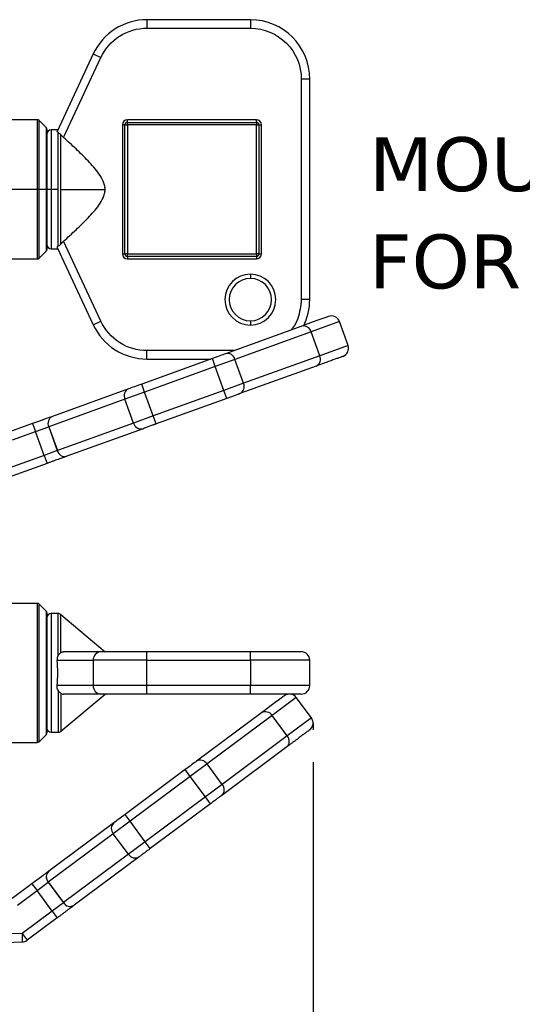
# Model space of a CAD drawing. Header units: millimetres. Extents: x 25 to 1092, y 25 to 838.
# Tile 45 of 60: x 618 to 697, y 315 to 470. Entities that reach past the tile are written whole.
import ezdxf

# ---------------------------------------------------------------- set-up
doc = ezdxf.new("R2010")
doc.units = ezdxf.units.MM
doc.header["$LTSCALE"] = 4
doc.linetypes.add('SLD-Solid', pattern=[0])
doc.layers.add('DIMENSIONS', color=140, linetype='SLD-Solid', lineweight=25)
doc.layers.add('TEXT', color=140, linetype='SLD-Solid', lineweight=25)
doc.styles.add('SLDTEXTSTYLE0', font='VERDANA.TTF')
doc.dimstyles.new('SLDDIMSTYLE4', dxfattribs={"dimtxt": 8.632031, "dimasz": 13.208, "dimexe": 0, "dimexo": 0.0625, "dimgap": 2.158008, "dimtad": 0, "dimtih": 1, "dimtoh": 1, "dimlfac": 0.75, "dimrnd": 1e-09, "dimzin": 12, "dimdsep": 46, "dimtxsty": 'SLDTEXTSTYLE0', "dimsah": 1, "dimcen": 0.09, "dimadec": 0, "dimazin": 3, "dimtfac": 1, "dimtofl": 0, "dimtmove": 0, "dimatfit": 3, "dimfxl": 0, "dimfrac": 2, "dimtolj": 1, "dimtzin": 12, "dimarcsym": 0})

# ---------------------------------------------------------------- blocks, each defined once
blk = doc.blocks.new('SW_NOTE_0_7')
at = {"layer": 'TEXT', "color": 0, "char_height": 8.4667, "attachment_point": 1, "style": 'SLDTEXTSTYLE0'}
for s, insert in [('MOUNTING HOLES', (-108.26, 9.68)), ('FOR M6 SCREWS', (-108.26, -5.61))]:
    blk.add_mtext(s, dxfattribs=dict(at, insert=insert))
blk = doc.blocks.new('SW_NOTE_0_8')
at = {"layer": 'TEXT', "color": 0, "char_height": 8.4667, "attachment_point": 1, "style": 'SLDTEXTSTYLE0'}
for s, insert in [('MOUNTING HOLES', (-108.26, 9.68)), ('FOR M6 SCREWS', (-108.26, -5.61))]:
    blk.add_mtext(s, dxfattribs=dict(at, insert=insert))
blk = doc.blocks.new('_D_17')
at = {"layer": 'DIMENSIONS'}
for p, q in [((663.75, 353.25), (663.75, 286.94)), ((516.56, 333.5), (516.56, 286.94)), ((516.56, 299.64), (561.86, 299.64)), ((573.56, 299.64), (570.66, 299.64)), ((570.66, 299.64), (570.66, 285.92)), ((599.21, 299.64), (602.11, 299.64)), ((602.11, 299.64), (602.11, 285.92)), ((663.75, 299.64), (610.9, 299.64)), ((570.66, 285.92), (573.56, 285.92)), ((602.11, 285.92), (599.21, 285.92))]:
    blk.add_line(p, q, dxfattribs=at)
for points in [[(516.56, 299.64), (529.77, 297.61), (529.77, 301.68)], [(663.75, 299.64), (650.55, 301.68), (650.55, 297.61)]]:
    blk.add_solid(points, dxfattribs=at)
at = {"layer": 'DIMENSIONS', "char_height": 8.467, "attachment_point": 1, "style": 'SLDTEXTSTYLE0'}
for s, insert in [('110.4', (569.97, 312.33)), ('4.35', (573.56, 296.68))]:
    blk.add_mtext(s, dxfattribs=dict(at, insert=insert))

msp = doc.modelspace()

# ---------------------------------------------------------------- linework, layer by layer
for p, q in [((653.895, 469.915), (637.634, 469.915)), ((637.634, 469.915), (637.634, 468.582)), ((653.895, 469.915), (653.895, 468.582)), ((637.634, 468.582), (653.895, 468.582)), ((629.175, 464.526), (623.504, 452.365)), ((629.175, 464.526), (630.383, 463.963)), ((624.524, 451.399), (630.383, 463.963)), ((661.895, 460.582), (661.895, 425.915)), ((663.228, 460.582), (661.895, 460.582)), ((663.228, 425.915), (663.228, 460.582)), ((620.396, 454.182), (615.762, 454.182)), ((620.396, 443.249), (620.396, 454.182)), ((621.778, 452.966), (620.679, 454.065)), ((620.679, 443.249), (620.679, 454.065)), ((654.828, 454.182), (634.562, 454.182)), ((634.562, 453.782), (634.562, 454.182)), ((634.562, 453.782), (654.828, 453.782)), ((634.562, 453.382), (634.562, 453.782)), ((654.828, 453.782), (654.828, 454.182)), ((654.828, 453.782), (654.828, 453.382)), ((621.778, 452.966), (621.778, 443.249)), ((623.605, 452.582), (622.562, 452.582)), ((622.562, 452.582), (622.562, 443.249)), ((623.652, 443.249), (623.652, 452.175)), ((633.762, 453.382), (633.762, 433.115)), ((634.162, 453.382), (633.762, 453.382)), ((634.162, 433.115), (634.162, 453.382)), ((634.162, 453.382), (634.562, 453.382)), ((654.828, 453.382), (634.562, 453.382)), ((634.562, 453.382), (634.562, 433.115)), ((654.828, 453.382), (655.228, 453.382)), ((654.828, 433.115), (654.828, 453.382)), ((655.228, 453.382), (655.228, 433.115)), ((655.228, 453.382), (655.628, 453.382)), ((655.628, 433.115), (655.628, 453.382)), ((624.081, 443.249), (624.081, 451.852)), ((620.396, 443.249), (615.762, 443.249)), ((620.679, 443.249), (620.396, 443.249)), ((620.396, 432.315), (620.396, 443.249)), ((621.778, 443.249), (620.679, 443.249)), ((620.679, 432.432), (620.679, 443.249)), ((621.895, 443.249), (621.778, 443.249)), ((621.778, 443.249), (621.778, 433.531)), ((622.562, 443.249), (621.895, 443.249)), ((623.652, 443.249), (622.562, 443.249)), ((622.562, 443.249), (622.562, 433.915)), ((623.652, 434.322), (623.652, 443.249)), ((624.081, 434.645), (624.081, 443.249)), ((624.081, 443.249), (631.046, 443.249)), ((630.383, 422.534), (624.524, 435.099)), ((620.679, 432.432), (621.778, 433.531)), ((622.562, 433.915), (623.605, 433.915)), ((623.504, 434.132), (629.175, 421.971)), ((615.762, 432.315), (620.396, 432.315)), ((633.762, 433.115), (634.162, 433.115)), ((634.562, 433.115), (634.162, 433.115)), ((634.562, 432.715), (634.562, 433.115)), ((634.562, 433.115), (654.828, 433.115)), ((654.828, 432.715), (634.562, 432.715)), ((634.562, 432.715), (634.562, 432.315)), ((634.562, 432.315), (654.828, 432.315)), ((654.828, 433.115), (654.828, 432.715)), ((655.228, 433.115), (654.828, 433.115)), ((654.828, 432.715), (654.828, 432.315)), ((655.228, 433.115), (655.628, 433.115)), ((653.895, 429.915), (653.895, 429.249)), ((663.228, 425.915), (661.895, 425.915)), ((629.175, 421.971), (630.383, 422.534)), ((653.895, 422.582), (653.895, 421.915)), ((667.893, 422.471), (663.447, 420.864)), ((669.253, 418.71), (667.893, 422.471)), ((661.962, 421.745), (649.975, 417.412)), ((663.447, 420.864), (651.46, 416.531)), ((664.807, 417.103), (663.447, 420.864)), ((637.634, 416.582), (637.634, 417.915)), ((651.366, 417.915), (637.634, 417.915)), ((669.253, 418.71), (664.807, 417.103)), ((647.911, 416.666), (636.811, 412.654)), ((637.634, 416.582), (647.678, 416.582)), ((648.365, 415.413), (647.911, 416.666)), ((651.46, 416.531), (648.365, 415.413)), ((652.819, 412.769), (651.46, 416.531)), ((664.807, 417.103), (652.819, 412.769)), ((648.365, 415.413), (637.264, 411.4)), ((649.725, 411.651), (648.365, 415.413)), ((664.229, 415.476), (652.241, 411.143)), ((634.748, 411.908), (622.76, 407.575)), ((637.264, 411.4), (636.811, 412.654)), ((649.725, 411.651), (638.624, 407.638)), ((652.819, 412.769), (649.725, 411.651)), ((650.178, 410.397), (649.725, 411.651)), ((634.169, 410.281), (622.182, 405.948)), ((637.264, 411.4), (634.169, 410.281)), ((635.529, 406.519), (634.169, 410.281)), ((638.624, 407.638), (637.264, 411.4)), ((650.178, 410.397), (639.077, 406.384)), ((638.624, 407.638), (635.529, 406.519)), ((639.077, 406.384), (638.624, 407.638)), ((619.66, 406.454), (616.029, 405.142)), ((619.66, 406.454), (620.114, 405.2)), ((620.114, 405.2), (622.177, 405.946)), ((622.177, 405.946), (622.182, 405.948)), ((622.177, 405.946), (623.537, 402.185)), ((622.182, 405.948), (623.541, 402.186)), ((635.529, 406.519), (623.541, 402.186)), ((637.014, 405.638), (625.026, 401.305)), ((616.482, 403.888), (620.114, 405.2)), ((621.473, 401.439), (620.114, 405.2)), ((621.473, 401.439), (615.906, 399.426)), ((623.537, 402.185), (621.473, 401.439)), ((621.473, 401.439), (621.927, 400.185)), ((623.541, 402.186), (623.537, 402.185)), ((621.927, 400.185), (616.359, 398.172)), ((620.396, 378.182), (615.762, 378.182)), ((620.396, 356.315), (620.396, 378.182)), ((620.679, 356.432), (620.679, 378.065)), ((621.778, 376.966), (620.679, 378.065)), ((621.778, 376.966), (621.778, 357.531)), ((622.562, 376.582), (622.562, 357.915)), ((623.652, 376.582), (622.562, 376.582)), ((623.652, 369.975), (623.652, 376.582)), ((624.081, 370.443), (624.081, 376.426)), ((624.081, 376.426), (631.046, 370.582)), ((630.383, 370.582), (624.524, 370.582)), ((637.634, 369.249), (637.634, 370.582)), ((653.895, 370.582), (637.634, 370.582)), ((653.895, 369.249), (653.895, 370.582)), ((623.504, 369.249), (629.175, 369.249)), ((637.634, 369.249), (629.175, 369.249)), ((629.175, 369.249), (629.175, 365.249)), ((637.634, 369.249), (653.895, 369.249)), ((637.634, 365.249), (637.634, 369.249)), ((663.228, 369.249), (653.895, 369.249)), ((653.895, 369.249), (653.895, 365.249)), ((663.228, 365.249), (663.228, 369.249)), ((629.175, 365.249), (623.504, 365.249)), ((637.634, 365.249), (629.175, 365.249)), ((637.634, 363.915), (637.634, 365.249)), ((653.895, 365.249), (637.634, 365.249)), ((653.895, 363.915), (653.895, 365.249)), ((663.228, 365.249), (653.895, 365.249)), ((623.652, 364.522), (623.652, 357.915)), ((624.081, 364.055), (624.081, 358.071)), ((624.081, 358.071), (631.046, 363.915)), ((630.383, 363.915), (624.524, 363.915)), ((653.895, 363.915), (637.634, 363.915)), ((661.101, 363.376), (657.309, 360.553)), ((663.49, 360.168), (661.101, 363.376)), ((655.633, 360.968), (645.409, 353.356)), ((657.309, 360.553), (647.085, 352.942)), ((659.698, 357.345), (657.309, 360.553)), ((663.49, 360.168), (659.698, 357.345)), ((620.679, 356.432), (621.778, 357.531)), ((622.562, 357.915), (623.652, 357.915)), ((615.762, 356.315), (620.396, 356.315)), ((659.698, 357.345), (649.473, 349.733)), ((659.614, 355.62), (649.389, 348.009)), ((647.085, 352.942), (644.445, 350.977)), ((649.473, 349.733), (647.085, 352.942)), ((643.649, 352.046), (634.181, 344.998)), ((644.445, 350.977), (643.649, 352.046)), ((644.445, 350.977), (634.977, 343.928)), ((646.833, 347.768), (644.445, 350.977)), ((649.473, 349.733), (646.833, 347.768)), ((646.833, 347.768), (637.365, 340.72)), ((647.63, 346.699), (638.161, 339.65)), ((647.63, 346.699), (646.833, 347.768)), ((632.421, 343.688), (622.196, 336.076)), ((634.977, 343.928), (632.337, 341.963)), ((634.977, 343.928), (634.181, 344.998)), ((637.365, 340.72), (634.977, 343.928)), ((632.337, 341.963), (622.112, 334.352)), ((634.726, 338.755), (632.337, 341.963)), ((637.365, 340.72), (634.726, 338.755)), ((638.161, 339.65), (637.365, 340.72)), ((634.726, 338.755), (624.501, 331.143)), ((636.402, 338.34), (626.177, 330.729)), ((620.348, 333.039), (622.109, 334.349)), ((622.109, 334.349), (622.112, 334.352)), ((622.109, 334.349), (624.497, 331.14)), ((622.112, 334.352), (624.501, 331.143)), ((619.552, 334.108), (616.455, 331.802)), ((617.251, 330.733), (620.348, 333.039)), ((619.552, 334.108), (620.348, 333.039)), ((622.737, 329.83), (620.348, 333.039)), ((622.737, 329.83), (617.988, 326.295)), ((624.497, 331.14), (622.737, 329.83)), ((622.737, 329.83), (623.533, 328.761)), ((624.501, 331.143), (624.497, 331.14)), ((623.533, 328.761), (618.784, 325.225)), ((617.988, 326.295), (611.017, 326.092)), ((617.988, 326.295), (618.784, 325.225)), ((617.988, 326.295), (618.027, 324.962)), ((611.476, 324.772), (618.027, 324.962))]:
    msp.add_line(p, q)
for centre, radius, start, end in [((637.634, 460.582), 9.333, 90, 155), ((653.895, 460.582), 9.333, 0, 90), ((620.396, 453.782), 0.4, 45, 90), ((634.562, 453.382), 0.4, 90, 180), ((654.828, 453.382), 0.4, 0, 90), ((621.495, 452.683), 0.4, 0, 45), ((622.562, 451.915), 0.667, 90, 180), ((621.495, 433.814), 0.4, 315, 0), ((622.562, 434.582), 0.667, 180, 270), ((620.396, 432.715), 0.4, 270, 315), ((634.562, 433.115), 0.4, 180, 270), ((654.828, 433.115), 0.4, 270, 0), ((653.895, 425.915), 3.333, 90, 270), ((653.895, 425.915), 3.333, 270, 90), ((653.895, 425.915), 9.333, 333.49406, 0), ((666.639, 422.018), 1.333, 19.87355, 109.87355), ((637.634, 425.915), 9.333, 205, 270), ((662.256, 420.548), 1.233, 14.86048, 103.77658), ((667.999, 418.256), 1.333, 289.87355, 19.87355), ((650.268, 416.215), 1.233, 14.86048, 103.77658), ((663.689, 416.584), 1.233, 295.97052, 24.88661), ((635.287, 410.8), 1.233, 115.97052, 204.88661), ((651.701, 412.251), 1.233, 295.97052, 24.88661), ((623.295, 406.465), 1.233, 115.96324, 204.88172), ((623.3, 406.467), 1.233, 115.97052, 204.88661), ((636.72, 406.836), 1.233, 194.86048, 283.77658), ((624.728, 402.501), 1.233, 194.86537, 283.78385), ((624.733, 402.502), 1.233, 194.86048, 283.77658), ((620.396, 377.782), 0.4, 45, 90), ((621.495, 376.683), 0.4, 0, 45), ((622.562, 375.915), 0.667, 90, 180), ((623.652, 375.915), 0.667, 50, 90), ((630.449, 369.308), 1.275, 92.95214, 182.67534), ((661.895, 369.249), 1.333, 0, 90), ((630.449, 365.189), 1.275, 177.32466, 267.04786), ((661.895, 365.249), 1.333, 270, 0), ((660.032, 362.58), 1.333, 36.66508, 126.66508), ((656.26, 359.907), 1.233, 31.65201, 120.56811), ((662.42, 359.371), 1.333, 306.66508, 36.66508), ((621.495, 357.814), 0.4, 315, 360), ((622.562, 358.582), 0.667, 180, 270), ((623.652, 358.582), 0.667, 270, 310), ((620.396, 356.715), 0.4, 270, 315), ((658.777, 356.525), 1.233, 312.76204, 41.67814), ((646.035, 352.295), 1.233, 31.65201, 120.56811), ((648.553, 348.914), 1.233, 312.76204, 41.67814), ((633.258, 342.783), 1.233, 132.76204, 221.67814), ((635.775, 339.402), 1.233, 211.65201, 300.56811), ((623.029, 335.169), 1.233, 132.75477, 221.67325), ((623.033, 335.171), 1.233, 132.76204, 221.67814), ((625.546, 331.787), 1.233, 211.6569, 300.57538), ((625.55, 331.79), 1.233, 211.65201, 300.56811), ((617.988, 326.295), 1.333, 271.66508, 306.66508)]:
    msp.add_arc(centre, radius, start, end)
msp.add_ellipse((619.253, 367.249), major_axis=(0, 9.333), ratio=0.4663077, start_param=4.4964285, end_param=4.9283495)
for points, knots in [([(630.383, 463.963), (631.027, 465.343), (632.051, 466.511), (634.619, 468.147), (636.111, 468.582), (637.634, 468.582)], [0, 0, 0, 0, 0.5, 0.5, 1, 1, 1, 1]), ([(653.895, 468.582), (656.017, 468.582), (658.052, 467.739), (661.052, 464.739), (661.895, 462.704), (661.895, 460.582)], [0, 0, 0, 0, 0.5, 0.5, 1, 1, 1, 1]), ([(621.895, 452.683), (621.895, 452.682), (621.895, 452.679), (621.895, 452.66), (621.895, 452.628), (621.895, 452.584), (621.895, 452.496), (621.895, 452.33), (621.895, 452.03), (621.895, 451.64), (621.895, 450.992), (621.895, 449.967), (621.895, 448.705), (621.895, 447.596), (621.895, 446.739), (621.895, 445.86), (621.895, 445.078), (621.895, 444.397), (621.895, 443.824), (621.895, 443.441), (621.895, 443.249)], [0, 0, 0, 0, 0.023329, 0.0466187, 0.0699004, 0.0932054, 0.116565, 0.178305, 0.2400922, 0.3044063, 0.3687679, 0.5000057, 0.6312436, 0.6955577, 0.7599193, 0.8216592, 0.8834464, 0.9223112, 0.961114, 1, 1, 1, 1]), ([(623.652, 452.175), (623.711, 452.144), (623.78, 452.106), (623.929, 452.002), (624.008, 451.936), (624.081, 451.852)], [0, 0, 0, 0, 0.5, 0.5, 1, 1, 1, 1]), ([(631.046, 443.249), (631.046, 443.475), (631.018, 443.696), (630.917, 444.13), (630.843, 444.344), (630.577, 444.958), (630.343, 445.337), (629.827, 446.068), (629.547, 446.414), (628.968, 447.084), (628.668, 447.41), (627.751, 448.369), (627.117, 448.986), (625.833, 450.204), (625.181, 450.803), (624.524, 451.399)], [0, 0, 0, 0, 0.0625, 0.0625, 0.125, 0.125, 0.25, 0.25, 0.375, 0.375, 0.5, 0.5, 0.75, 0.75, 1, 1, 1, 1]), ([(621.895, 443.249), (621.895, 443.133), (621.895, 442.903), (621.895, 442.558), (621.895, 442.215), (621.895, 441.872), (621.895, 441.345), (621.895, 440.638), (621.895, 439.759), (621.895, 438.901), (621.895, 437.792), (621.895, 436.53), (621.895, 435.505), (621.895, 434.857), (621.895, 434.467), (621.895, 434.167), (621.895, 433.983), (621.895, 433.879), (621.895, 433.824), (621.895, 433.818), (621.895, 433.814)], [0, 0, 0, 0, 0.0233366, 0.0466302, 0.0699119, 0.093213, 0.1165649, 0.1783049, 0.2400921, 0.3044063, 0.3687678, 0.5000057, 0.6312436, 0.6955578, 0.7599193, 0.8216593, 0.8834465, 0.9223006, 0.9611034, 1, 1, 1, 1]), ([(624.524, 435.099), (625.181, 435.694), (625.833, 436.293), (627.118, 437.512), (627.754, 438.131), (628.671, 439.09), (628.97, 439.415), (629.546, 440.082), (629.823, 440.424), (630.332, 441.143), (630.567, 441.52), (630.839, 442.144), (630.914, 442.356), (631.017, 442.794), (631.046, 443.021), (631.046, 443.249)], [0, 0, 0, 0, 0.25, 0.25, 0.5, 0.5, 0.625, 0.625, 0.75, 0.75, 0.875, 0.875, 0.9375, 0.9375, 1, 1, 1, 1]), ([(623.652, 434.322), (623.711, 434.353), (623.78, 434.391), (623.929, 434.495), (624.008, 434.561), (624.081, 434.645)], [0, 0, 0, 0, 0.5, 0.5, 1, 1, 1, 1]), ([(653.895, 429.915), (651.687, 429.915), (649.895, 428.123), (649.895, 423.708), (651.687, 421.915), (653.895, 421.915)], [0, 0, 0, 0, 0.5, 0.5, 1, 1, 1, 1]), ([(653.895, 421.915), (656.103, 421.915), (657.895, 423.708), (657.895, 428.123), (656.103, 429.915), (653.895, 429.915)], [0, 0, 0, 0, 0.5, 0.5, 1, 1, 1, 1]), ([(661.895, 425.915), (661.78, 424.915), (661.604, 423.378), (660.834, 421.808), (660.373, 421.264), (660.26, 421.13)], [0, 0, 0, 0, 0.58362687, 0.89780344, 1, 1, 1, 1]), ([(637.634, 417.915), (636.111, 417.915), (634.619, 418.35), (632.051, 419.986), (631.027, 421.154), (630.383, 422.534)], [0, 0, 0, 0, 0.5, 0.5, 1, 1, 1, 1]), ([(668.452, 417.002), (668.451, 417.002), (668.449, 417.001), (668.43, 416.995), (668.401, 416.984), (668.36, 416.969), (668.307, 416.95), (668.242, 416.927), (668.104, 416.877), (667.834, 416.779), (667.347, 416.603), (666.734, 416.381), (666.127, 416.162), (665.588, 415.967), (665.163, 415.814), (664.713, 415.651), (664.39, 415.534), (664.229, 415.476)], [0, 0, 0, 0, 0.03680752, 0.07357337, 0.11031574, 0.14705284, 0.1838029, 0.22058414, 0.2574147, 0.38453023, 0.51169232, 0.63583856, 0.76003028, 0.82005386, 0.88000395, 0.93995963, 1, 1, 1, 1]), ([(652.241, 411.143), (652.212, 411.132), (652.154, 411.111), (652.058, 411.077), (651.956, 411.04), (651.81, 410.987), (651.609, 410.914), (651.346, 410.819), (651.065, 410.717), (650.773, 410.612), (650.476, 410.505), (650.277, 410.433), (650.178, 410.397)], [0, 0, 0, 0, 0.061656, 0.1231264, 0.1846299, 0.2463852, 0.3730858, 0.5000535, 0.6267542, 0.7537219, 0.8767948, 1, 1, 1, 1]), ([(639.077, 406.384), (639.027, 406.366), (638.928, 406.33), (638.779, 406.277), (638.632, 406.223), (638.434, 406.152), (638.19, 406.064), (637.91, 405.962), (637.646, 405.867), (637.407, 405.78), (637.192, 405.703), (637.073, 405.66), (637.014, 405.638)], [0, 0, 0, 0, 0.061656, 0.12312638, 0.18462994, 0.24638515, 0.37308584, 0.50005352, 0.62675422, 0.75372191, 0.8767948, 1, 1, 1, 1]), ([(625.022, 401.304), (624.979, 401.288), (624.892, 401.257), (624.748, 401.205), (624.595, 401.149), (624.375, 401.07), (624.074, 400.961), (623.679, 400.818), (623.258, 400.666), (622.82, 400.508), (622.374, 400.347), (622.076, 400.239), (621.927, 400.185)], [0, 0, 0, 0, 0.0616722, 0.1231475, 0.1846448, 0.2463831, 0.3731296, 0.5000539, 0.6268003, 0.7537247, 0.8768182, 1, 1, 1, 1]), ([(621.895, 376.683), (621.895, 376.682), (621.895, 376.679), (621.895, 376.66), (621.895, 376.628), (621.895, 376.584), (621.895, 376.496), (621.895, 376.33), (621.895, 376.03), (621.895, 375.64), (621.895, 374.992), (621.895, 373.967), (621.895, 372.458), (621.895, 370.768), (621.895, 369.009), (621.895, 367.249), (621.895, 365.488), (621.895, 363.73), (621.895, 362.039), (621.895, 360.53), (621.895, 359.505), (621.895, 358.857), (621.895, 358.467), (621.895, 358.167), (621.895, 357.983), (621.895, 357.879), (621.895, 357.824), (621.895, 357.818), (621.895, 357.814)], [0, 0, 0, 0, 0.0116737, 0.0233258, 0.0349721, 0.046628, 0.0583094, 0.0891936, 0.1201015, 0.1522734, 0.1844691, 0.2501183, 0.3157676, 0.3800526, 0.4417717, 0.5000028, 0.5582339, 0.6199531, 0.6842381, 0.7498874, 0.8155366, 0.8477085, 0.8799042, 0.9107884, 0.9416963, 0.9611377, 0.980548, 1, 1, 1, 1]), ([(623.652, 369.975), (623.711, 370.077), (623.78, 370.167), (623.929, 370.326), (624.008, 370.392), (624.081, 370.443)], [0, 0, 0, 0, 0.5, 0.5, 1, 1, 1, 1]), ([(637.634, 370.582), (636.111, 370.582), (634.619, 370.582), (632.051, 370.582), (631.027, 370.582), (630.383, 370.582)], [0, 0, 0, 0, 0.5, 0.5, 1, 1, 1, 1]), ([(661.895, 370.582), (661.895, 370.582), (661.052, 370.582), (658.052, 370.582), (656.017, 370.582), (653.895, 370.582)], [0, 0, 0, 0, 0.5, 0.5, 1, 1, 1, 1]), ([(637.634, 363.915), (637.527, 363.915), (637.315, 363.915), (636.998, 363.915), (636.683, 363.915), (636.369, 363.915), (636.057, 363.915), (635.747, 363.915), (635.169, 363.915), (634.341, 363.915), (633.321, 363.915), (632.388, 363.915), (631.709, 363.915), (631.234, 363.915), (630.916, 363.915), (630.628, 363.915), (630.465, 363.915), (630.383, 363.915)], [0, 0, 0, 0, 0.0351256, 0.0701162, 0.1050267, 0.1399126, 0.1748296, 0.2098331, 0.2449782, 0.3724586, 0.5000161, 0.6274965, 0.755054, 0.8164244, 0.8775071, 0.9385998, 1, 1, 1, 1]), ([(661.895, 363.915), (661.894, 363.915), (661.892, 363.915), (661.875, 363.915), (661.849, 363.915), (661.811, 363.915), (661.737, 363.915), (661.596, 363.915), (661.342, 363.915), (661.011, 363.915), (660.461, 363.915), (659.592, 363.915), (658.522, 363.915), (657.582, 363.915), (656.855, 363.915), (656.109, 363.915), (655.447, 363.915), (654.869, 363.915), (654.383, 363.915), (654.058, 363.915), (653.895, 363.915)], [0, 0, 0, 0, 0.0233353, 0.0466281, 0.0699098, 0.0932116, 0.1165649, 0.1783006, 0.2400921, 0.3044019, 0.3687678, 0.5000056, 0.6312435, 0.6955534, 0.7599192, 0.821655, 0.8834464, 0.9223093, 0.9611121, 1, 1, 1, 1]), ([(663.216, 358.302), (663.215, 358.301), (663.214, 358.3), (663.198, 358.288), (663.173, 358.27), (663.138, 358.243), (663.093, 358.21), (663.038, 358.169), (662.919, 358.081), (662.689, 357.91), (662.274, 357.6), (661.751, 357.211), (661.233, 356.825), (660.774, 356.483), (660.411, 356.213), (660.027, 355.927), (659.752, 355.723), (659.614, 355.62)], [0, 0, 0, 0, 0.0368075, 0.0735734, 0.1103157, 0.1470528, 0.1838029, 0.2205841, 0.2574147, 0.3845302, 0.5116923, 0.6358386, 0.7600303, 0.8200539, 0.8800039, 0.9399596, 1, 1, 1, 1]), ([(649.389, 348.009), (649.365, 347.99), (649.315, 347.954), (649.234, 347.893), (649.147, 347.828), (649.022, 347.735), (648.851, 347.608), (648.626, 347.44), (648.386, 347.262), (648.138, 347.077), (647.884, 346.888), (647.715, 346.762), (647.63, 346.699)], [0, 0, 0, 0, 0.061656, 0.1231264, 0.1846299, 0.2463852, 0.3730858, 0.5000535, 0.6267542, 0.7537219, 0.8767948, 1, 1, 1, 1]), ([(638.161, 339.65), (638.119, 339.619), (638.034, 339.556), (637.908, 339.461), (637.782, 339.368), (637.613, 339.242), (637.405, 339.087), (637.166, 338.909), (636.941, 338.741), (636.737, 338.59), (636.553, 338.453), (636.452, 338.378), (636.402, 338.34)], [0, 0, 0, 0, 0.061656, 0.1231264, 0.1846299, 0.2463852, 0.3730858, 0.5000535, 0.6267542, 0.7537219, 0.8767948, 1, 1, 1, 1]), ([(626.173, 330.726), (626.136, 330.698), (626.062, 330.643), (625.94, 330.552), (625.809, 330.455), (625.622, 330.315), (625.365, 330.124), (625.028, 329.873), (624.668, 329.606), (624.295, 329.328), (623.915, 329.045), (623.66, 328.855), (623.533, 328.761)], [0, 0, 0, 0, 0.0616722, 0.1231475, 0.1846448, 0.2463831, 0.3731296, 0.5000539, 0.6268003, 0.7537247, 0.8768182, 1, 1, 1, 1])]:
    msp.add_open_spline(points, degree=3, knots=knots)
for points in [[(634.562, 454.182), (634.12, 454.182), (633.762, 453.823), (633.762, 453.382)], [(655.628, 453.382), (655.628, 453.823), (655.27, 454.182), (654.828, 454.182)], [(623.652, 452.175), (623.527, 452.242), (623.478, 452.309), (623.504, 452.365)], [(624.524, 451.399), (624.361, 451.546), (624.212, 451.701), (624.081, 451.852)], [(624.081, 434.645), (624.212, 434.796), (624.361, 434.951), (624.524, 435.099)], [(623.652, 434.322), (623.527, 434.255), (623.478, 434.188), (623.504, 434.132)], [(633.762, 433.115), (633.762, 432.674), (634.12, 432.315), (634.562, 432.315)], [(654.828, 432.315), (655.27, 432.315), (655.628, 432.674), (655.628, 433.115)], [(666.186, 423.272), (666.186, 423.272), (664.713, 422.74), (661.962, 421.745)], [(649.975, 417.412), (649.507, 417.243), (648.735, 416.964), (647.911, 416.666)], [(636.811, 412.654), (635.987, 412.356), (635.216, 412.077), (634.748, 411.908)], [(622.756, 407.573), (622.054, 407.32), (620.896, 406.901), (619.66, 406.454)], [(623.652, 369.975), (623.527, 369.756), (623.478, 369.502), (623.504, 369.249)], [(624.081, 370.443), (624.212, 370.533), (624.361, 370.582), (624.524, 370.582)], [(623.652, 364.522), (623.527, 364.741), (623.478, 364.995), (623.504, 365.249)], [(624.081, 364.055), (623.935, 364.155), (623.769, 364.319), (623.652, 364.522)], [(624.081, 364.055), (624.212, 363.964), (624.361, 363.915), (624.524, 363.915)], [(659.236, 363.65), (659.236, 363.65), (657.979, 362.714), (655.633, 360.968)], [(645.409, 353.356), (645.009, 353.059), (644.351, 352.569), (643.649, 352.046)], [(634.181, 344.998), (633.478, 344.475), (632.82, 343.985), (632.421, 343.688)], [(622.193, 336.074), (621.594, 335.628), (620.606, 334.893), (619.552, 334.108)]]:
    msp.add_open_spline(points, degree=3)
at = {"layer": 'DIMENSIONS'}
msp.add_line((663.754, 359.371), (663.754, 358.331), dxfattribs=at)

# ---------------------------------------------------------------- block references
at = {"layer": 'TEXT'}
for name in ['SW_NOTE_0_7', 'SW_NOTE_0_8']:
    msp.add_blockref(name, (780.832, 441.77), dxfattribs=at)

# ---------------------------------------------------------------- dimensions: what is measured, and where the dimension line sits
at = {"layer": 'DIMENSIONS'}
dim = msp.add_linear_dim(base=(516.562, 299.643), p1=(663.754, 358.331), p2=(516.562, 338.582), dimstyle='SLDDIMSTYLE4', dxfattribs=at)
dim.commit()
dim.dimension.update_dxf_attribs({"geometry": '_D_17', "text_midpoint": (586.383, 299.643), "dimtype": 160})

doc.saveas('drawing.dxf')
